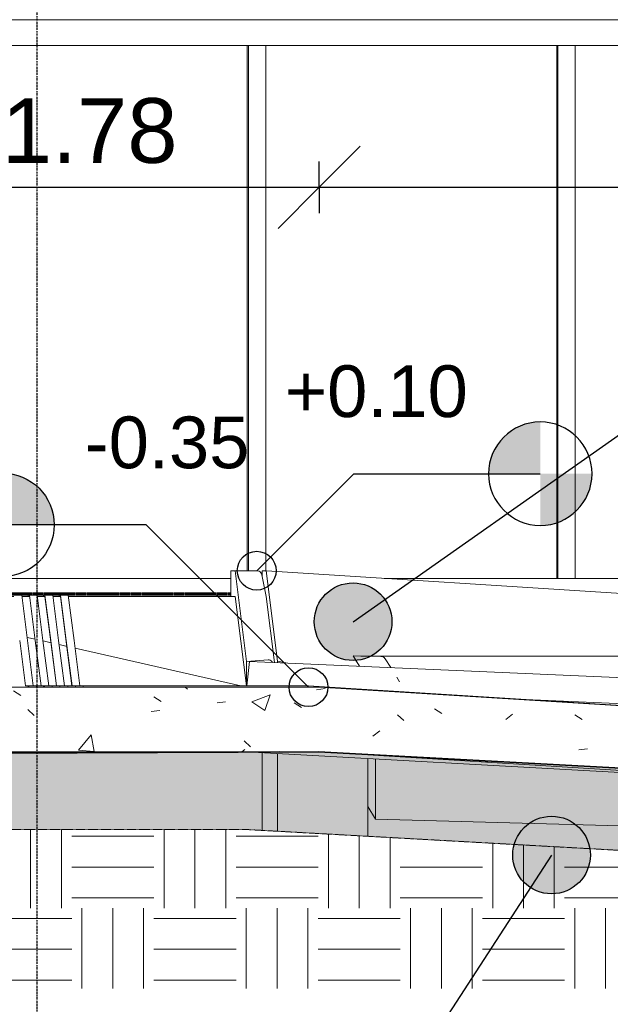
# Model space of a CAD drawing. Header units: centimetres. Extents: x -1261 to 4500, y -385 to 591.
# Tile 11 of 16: x 3078 to 3307, y -158 to 223. Entities that reach past the tile are written whole.
import ezdxf

# ---------------------------------------------------------------- set-up
doc = ezdxf.new("R2010")
doc.units = ezdxf.units.CM
for name, pattern in [('Projeté', [0.396875, 0.238125, -0.15875]), ('Tiret point', [0.625, 0.25, -0.1875, 0, -0.1875]), ('Tiret_2_', [0.25, 0.125, -0.125])]:
    doc.linetypes.add(name, pattern=pattern)
for name, color, linetype, lineweight in [('0-1', 7, 'Continuous', 5), ('ANNOTATIONS-2', 7, 'Continuous', 9), ('ANNOTATIONS-4', 7, 'Continuous', 35), ('ANNOTATIONS-5', 7, 'Projeté', 9), ('COTGEN-100', 7, 'Continuous', 30), ('SERRU-traverse', 7, 'Continuous', 9), ('SOL', 7, 'Continuous', 13), ('Solide topographique', 7, 'Continuous', 9)]:
    doc.layers.add(name, color=color, linetype=linetype, lineweight=lineweight)
for name, color, linetype, lineweight, true_color in [('A-FLOR-PATT-2', 9, 'Continuous', 9, 0x808080), ('ANNOTATIONS', 4, 'Tiret_2_', 70, 0x00ffff), ('ANNOTATIONS-1', 9, 'Continuous', 9, 0x808080), ('ANNOTATIONS-8', 7, 'Continuous', 18, 0x7f7f7f), ('COTGEN-1', 9, 'Continuous', 30, 0x808080), ('MENUISERIES-2', 9, 'Continuous', 9, 0x808080), ('MOBILIER-1', 7, 'Continuous', 18, 0x7f7f7f), ('MUR-2', 9, 'Continuous', 13, 0x808080), ('REPCOUP-1', 7, 'Tiret point', 30, 0x0080ff), ('SERRU-2', 9, 'Continuous', 9, 0x808080), ('SOL-1', 9, 'Continuous', 13, 0x808080), ('SOL_C-1', 9, 'Continuous', 13, 0x808080), ('TITRARCHI-1', 1, 'Continuous', 30, 0xff0000), ('Z-2', 9, 'Continuous', 9, 0x808080)]:
    doc.layers.add(name, color=color, linetype=linetype, lineweight=lineweight, true_color=true_color)
doc.styles.add('Arial', font='arial.ttf', dxfattribs={"height": 20})
doc.styles.add('Arial_2', font='arial.ttf', dxfattribs={"height": 25})
doc.dimstyles.new('DRMN_COTE', dxfattribs={"dimscale": 30.48, "dimtxt": 25.506485, "dimasz": 1.041667, "dimexe": 0.328084, "dimexo": 0.0625, "dimgap": 0.065617, "dimtad": 1, "dimlfac": 0.01, "dimrnd": 0.01, "dimzin": 0, "dimdsep": 46, "dimtxsty": 'Arial_2', "dimblk1": 'OBLIQUE', "dimblk2": 'OBLIQUE', "dimsah": 1, "dimcen": 0.09, "dimdle": 0.328084, "dimazin": 0, "dimtfac": 1, "dimtdec": 4, "dimtix": 1, "dimtmove": 0, "dimatfit": 3, "dimfxl": 0.328084, "dimfxlon": 1, "dimtvp": 1, "dimtolj": 1, "dimtzin": 0, "dimarcsym": 2})

# ---------------------------------------------------------------- blocks, each defined once
blk = doc.blocks.new('Panneau système - Vitré-367573-2021_015_1011_ARC_1_100_Coupe 2_ rampe PMR')
at = {"layer": 'MENUISERIES-2'}
for p, q in [((-1168.44, 213), (-1168.27, 213)), ((-1168.44, 213), (-1166.37, 213)), ((-1053.3, 213), (-1157.54, 213)), ((-1157.54, 213), (-1055.37, 213)), ((-1055.37, 213), (-1053.3, 213)), ((-1053.3, 10), (-1053.3, 213)), ((-1168.27, 7), (-1168.44, 7)), ((-1166.37, 7), (-1168.44, 7)), ((-1157.54, 7), (-1059.62, 7)), ((-1059.62, 7), (-1157.54, 7))]:
    blk.add_line(p, q, dxfattribs=at)
blk = doc.blocks.new('Panneau système - Vitré-356748-2021_015_1011_ARC_1_100_Coupe 2_ rampe PMR')
at = {"layer": 'MENUISERIES-2'}
for p, q in [((-929.06, 213), (-815.56, 213)), ((-929.06, 213), (-926.98, 213)), ((-813.48, 213), (-926.98, 213)), ((-815.56, 213), (-813.48, 213)), ((-813.48, 7), (-813.48, 213)), ((-815.56, 7), (-929.06, 7)), ((-926.98, 7), (-929.06, 7)), ((-926.98, 7), (-813.48, 7)), ((-815.56, 7), (-813.48, 7))]:
    blk.add_line(p, q, dxfattribs=at)
blk = doc.blocks.new('Panneau système - Vitré-356749-2021_015_1011_ARC_1_100_Coupe 2_ rampe PMR')
at = {"layer": 'MENUISERIES-2'}
for p, q in [((-1048.71, 213), (-935.72, 213)), ((-1048.71, 213), (-1046.63, 213)), ((-933.64, 213), (-1046.63, 213)), ((-935.72, 213), (-933.64, 213)), ((-933.64, 7), (-933.64, 213)), ((-1000.3, 7), (-933.64, 7)), ((-935.72, 7), (-1000.3, 7)), ((-935.72, 7), (-933.64, 7))]:
    blk.add_line(p, q, dxfattribs=at)
blk = doc.blocks.new('Meneau rectangulaire - AWS60_60x70-347310-2021_015_1011_ARC_1_100_Coupe 2_ rampe PMR')
at = {"layer": 'MENUISERIES-2'}
for p in [(-929.79, 7), (-932.91, 7)]:
    blk.add_line(p, (-1000.3, 7), dxfattribs=at)
blk = doc.blocks.new('Meneau rectangulaire - AWS60_60x70-367281-2021_015_1011_ARC_1_100_Coupe 2_ rampe PMR')
at = {"layer": 'MENUISERIES-2'}
for p, q in [((-812.83, 7), (-932.91, 7)), ((-809.71, 7), (-929.79, 7)), ((-812.83, 7), (-809.9, 7)), ((-809.71, 7), (-809.71, 0)), ((-890.12, 0), (-809.71, 0)), ((-812.83, 0), (-890.12, 0)), ((-809.71, 0), (-812.83, 0))]:
    blk.add_line(p, q, dxfattribs=at)
blk = doc.blocks.new('Meneau rectangulaire - AWS60_60x70-367276-2021_015_1011_ARC_1_100_Coupe 2_ rampe PMR')
at = {"layer": 'MENUISERIES-2'}
for p, q in [((-1169.09, 0.5), (-1169.09, 7)), ((-1165.82, 7), (-1169.09, 7)), ((-1168.76, 7), (-1169.02, 7)), ((-1059.62, 7), (-1157.54, 7)), ((-1059.62, 7), (-1157.54, 7)), ((-1172.21, 0), (-1169.09, 0)), ((-1143.42, 0), (-1172.21, 0)), ((-1169.09, 0), (-1143.42, 0)), ((-1140.36, 0), (-1137.42, 0)), ((-1137.42, 0), (-1140.36, 0)), ((-1134.36, 0), (-1131.42, 0)), ((-1131.42, 0), (-1134.36, 0)), ((-1128.36, 0), (-1125.42, 0)), ((-1125.42, 0), (-1128.36, 0)), ((-1122.36, 0), (-1059.62, 0)), ((-1059.62, 0), (-1122.36, 0))]:
    blk.add_line(p, q, dxfattribs=at)
blk = doc.blocks.new('Meneau rectangulaire - AWS60_60x78-356563-2021_015_1011_ARC_1_100_Coupe 2_ rampe PMR')
at = {"layer": 'MENUISERIES-2'}
for p, q in [((-1049.23, 213), (-1055.89, 213)), ((-1055.89, 213), (-1052.78, 213)), ((-1052.78, 213), (-1046.11, 213)), ((-1052.78, 213), (-1052.78, 10)), ((-1046.11, 213), (-1049.23, 213)), ((-1046.11, 10), (-1046.11, 213))]:
    blk.add_line(p, q, dxfattribs=at)
blk = doc.blocks.new('Meneau rectangulaire - AWS60_60x78-V22-2021_015_1011_ARC_1_100_Coupe 2_ rampe PMR')
at = {"layer": 'MENUISERIES-2'}
for p, q in [((-929.57, 213), (-936.24, 213)), ((-936.24, 213), (-933.13, 213)), ((-933.13, 213), (-926.46, 213)), ((-933.13, 213), (-933.13, 7)), ((-926.46, 213), (-929.57, 213)), ((-926.46, 7), (-926.46, 213)), ((-933.13, 7), (-936.24, 7)), ((-936.24, 7), (-929.57, 7)), ((-926.46, 7), (-933.13, 7)), ((-929.57, 7), (-926.46, 7))]:
    blk.add_line(p, q, dxfattribs=at)
blk = doc.blocks.new('Meneau rectangulaire - AWS60_60x100-367290-2021_015_1011_ARC_1_100_Coupe 2_ rampe PMR')
at = {"layer": 'MENUISERIES-2'}
for p, q in [((-1169.09, 223), (-1172.21, 223)), ((-1172.21, 223), (-1172.21, 222)), ((-1172.21, 223), (-1168.76, 223)), ((-1169.09, 213), (-1169.09, 223)), ((-1165.82, 223), (-1169.09, 223)), ((-1049.44, 223), (-1157.54, 223)), ((-1157.54, 223), (-1052.56, 223)), ((-1169.1, 213), (-1168.76, 213)), ((-1169.09, 213), (-1165.82, 213)), ((-1157.54, 213), (-1049.44, 213)), ((-1157.54, 213), (-1052.56, 213))]:
    blk.add_line(p, q, dxfattribs=at)
blk = doc.blocks.new('Meneau rectangulaire - AWS60_60x100-347268-2021_015_1011_ARC_1_100_Coupe 2_ rampe PMR')
at = {"layer": 'MENUISERIES-2'}
for p, q in [((-1052.56, 223), (-932.91, 223)), ((-929.79, 223), (-1049.44, 223)), ((-1052.56, 213), (-932.91, 213)), ((-1049.44, 213), (-929.79, 213))]:
    blk.add_line(p, q, dxfattribs=at)
blk = doc.blocks.new('Meneau rectangulaire - AWS60_60x100-367291-2021_015_1011_ARC_1_100_Coupe 2_ rampe PMR')
at = {"layer": 'MENUISERIES-2'}
for p, q in [((-932.91, 223), (-812.83, 223)), ((-809.71, 223), (-929.79, 223)), ((-812.83, 223), (-809.71, 223)), ((-809.71, 223), (-809.71, 213)), ((-932.91, 213), (-812.83, 213)), ((-929.79, 213), (-809.71, 213)), ((-809.71, 213), (-812.83, 213))]:
    blk.add_line(p, q, dxfattribs=at)
blk = doc.blocks.new('12_CORNIERE HABILLAGE - 12_CORNIERE HABILLAGE-370872-2021_015_1011_ARC_1_100_Coupe 2_ rampe PMR')
at = {"layer": 'Z-2'}
for p, q in [((-1375.27, 223), (-801.41, 223)), ((-1157.54, 223), (-812.83, 223))]:
    blk.add_line(p, q, dxfattribs=at)
blk = doc.blocks.new('Garde-corps - Garde-corps-487548-2021_015_1011_ARC_1_100_Coupe 2_ rampe PMR')
at = {"layer": 'SERRU-traverse'}
for p, q in [((-1059.62, 0), (-1059.62, 10)), ((-1057.94, 10), (-1059.62, 10)), ((-1053.5, -25.05), (-1057.94, 10)), ((-1049.58, 10), (-1057.94, 10)), ((-1047.52, 9.22), (-1048.03, 9.25)), ((-1045.94, 0), (-1047.62, 8.39)), ((-1042.71, -25.46), (-1045.94, 0)), ((-1045.21, -24.49), (-1053.5, -25.05)), ((-1053.5, -25.05), (-1053.5, -34.5)), ((-1053.38, -34.5), (-1052.33, -25.04)), ((-507.35, -49), (-1052.33, -25.04))]:
    blk.add_line(p, q, dxfattribs=at)
at = {"layer": 'SERRU-traverse', "flags": 128}
blk.add_lwpolyline([(-1043.46, -25.43), (-1043.63, -25.16), (-1043.95, -24.86), (-1044.33, -24.64), (-1044.76, -24.51), (-1045.21, -24.49)], dxfattribs=at)
at = {"layer": 'SERRU-traverse'}
blk.add_open_spline([(-1047.62, 8.39), (-1047.65, 8.54), (-1047.74, 8.83), (-1048.06, 9.36), (-1048.66, 9.86), (-1049.27, 10), (-1049.58, 10)], degree=3, knots=[0, 0, 0, 0, 0.166667, 0.333333, 0.666667, 1, 1, 1, 1], dxfattribs=at)
blk = doc.blocks.new('Garde-corps - Garde-corps-492388-2021_015_1011_ARC_1_100_Coupe 2_ rampe PMR')
at = {"layer": 'SERRU-traverse'}
for p, q in [((-1012.27, -22.96), (-1001.62, -23.1)), ((-1009.79, -26.91), (-1012.27, -22.96)), ((-1001.81, -23), (-1009.34, -23)), ((-1009.34, -23), (-511.89, -23)), ((-501.16, -23), (-1001.81, -23)), ((-997.8, -27.44), (-999.91, -24.06)), ((-994.35, -32.94), (-995.45, -31.19))]:
    blk.add_line(p, q, dxfattribs=at)
at = {"layer": 'SERRU-traverse', "flags": 128}
for points in [[(-1000.52, -23.45), (-1000.91, -23.21), (-1001.35, -23.05), (-1001.81, -23)], [(-1001.62, -23.1), (-1001.16, -23.16), (-1000.74, -23.31)], [(-1000.73, -23.32), (-1000.34, -23.57), (-1000.02, -23.9), (-999.84, -24.18)]]:
    blk.add_lwpolyline(points, dxfattribs=at)
blk = doc.blocks.new('Garde-corps - Garde-corps-494344-2021_015_1011_ARC_1_100_Coupe 2_ rampe PMR')
at = {"layer": 'SERRU-traverse'}
for p, q in [((-1294.61, 0.5), (-1137.96, 0.5)), ((-1289.48, 0.5), (-1131.98, 0.5)), ((-1284.36, 0.5), (-1125.99, 0.5)), ((-1140.96, 0.5), (-1143.95, 0.5)), ((-1143.42, 0.5), (-1140.42, 0.5)), ((-1138.2, -17), (-1140.42, 0.5)), ((-1137.96, 0), (-1140.36, 0)), ((-1137.42, 0), (-1140.36, 0)), ((-1137.42, 0), (-1140.36, 0)), ((-1137.96, 0.5), (-1137.96, 0)), ((-1134.97, 0.5), (-1137.96, 0.5)), ((-1137.96, 0), (-1137.96, 0.5)), ((-1137.96, 0.5), (-1137.42, 0.5)), ((-1137.96, 0), (-1137.42, 0)), ((-1137.42, 0), (-1137.96, 0)), ((-1137.42, 0.5), (-1134.42, 0.5)), ((-1137.42, 0.5), (-1135.2, -17)), ((-1132.2, -17), (-1134.42, 0.5)), ((-1131.98, 0), (-1134.36, 0)), ((-1131.42, 0), (-1134.36, 0)), ((-1131.98, 0.5), (-1131.98, 0)), ((-1128.98, 0.5), (-1131.98, 0.5)), ((-1131.98, 0), (-1131.98, 0.5)), ((-1131.98, 0.5), (-1131.42, 0.5)), ((-1131.98, 0), (-1131.42, 0)), ((-1131.42, 0), (-1131.98, 0)), ((-1131.42, 0.5), (-1128.42, 0.5)), ((-1131.42, 0.5), (-1129.2, -17)), ((-1129.2, -17.5), (-1131.42, 0)), ((-1126.2, -17), (-1128.42, 0.5)), ((-1125.99, 0), (-1128.36, 0)), ((-1125.99, 0.5), (-1125.99, 0)), ((-1123, 0.5), (-1125.99, 0.5)), ((-1125.99, 0), (-1125.99, 0.5)), ((-1125.99, 0.5), (-1125.42, 0.5)), ((-1125.99, 0), (-1125.42, 0)), ((-1125.42, 0), (-1125.99, 0)), ((-1125.42, 0.5), (-1122.42, 0.5)), ((-1125.42, 0.5), (-1123.2, -17)), ((-1123.2, -17.5), (-1125.42, 0)), ((-1120.2, -17), (-1122.42, 0.5)), ((-1141.2, -17), (-1138.94, -34.5)), ((-1135.94, -34.5), (-1138.2, -17)), ((-1135.2, -17), (-1132.94, -34.5)), ((-1129.94, -34.5), (-1132.2, -17)), ((-1129.2, -17), (-1126.94, -34.5)), ((-1127, -34.5), (-1129.2, -17.5)), ((-1123.94, -34.5), (-1126.2, -17)), ((-1123.2, -17), (-1120.94, -34.5)), ((-1121, -34.5), (-1123.2, -17.5)), ((-1117.94, -34.5), (-1120.2, -17)), ((-1138.94, -34.5), (-1135.94, -34.5)), ((-1138.94, -34.5), (-1137.97, -34.5)), ((-1137.97, -35), (-1138.94, -35)), ((-1135, -34.5), (-1137.97, -34.5)), ((-1137.97, -34.5), (-1029.56, -34.5)), ((-1137.97, -35), (-1135, -35)), ((-1029.58, -35), (-1137.97, -35)), ((-1132.94, -34.5), (-1129.94, -34.5)), ((-1132.94, -34.5), (-1132.02, -34.5)), ((-1132.02, -35), (-1132.94, -35)), ((-1129.05, -34.5), (-1132.02, -34.5)), ((-1132.02, -34.5), (-1029.61, -34.5)), ((-1132.02, -35), (-1129.05, -35)), ((-1029.63, -35), (-1132.02, -35)), ((-1126.94, -34.5), (-1123.94, -34.5)), ((-1126.94, -34.5), (-1126.07, -34.5)), ((-1126.07, -35), (-1126.94, -35)), ((-1123.1, -34.5), (-1126.07, -34.5)), ((-1126.07, -34.5), (-1029.66, -34.5)), ((-1126.07, -35), (-1123.1, -35)), ((-1029.68, -35), (-1126.07, -35)), ((-1120.94, -34.5), (-1117.94, -34.5)), ((-1120.94, -34.5), (-1120.12, -34.5)), ((-1120.12, -35), (-1120.94, -35)), ((-1117.15, -34.5), (-1120.12, -34.5)), ((-1120.12, -34.5), (-1029.71, -34.5)), ((-1120.12, -35), (-1117.15, -35)), ((-1029.73, -35), (-1120.12, -35)), ((-830.94, -46.92), (-1029.64, -34.5)), ((-1029.61, -34.5), (-830.91, -46.92)), ((-830.89, -46.92), (-1029.59, -34.5)), ((-1029.56, -34.5), (-830.86, -46.92))]:
    blk.add_line(p, q, dxfattribs=at)
blk = doc.blocks.new('Garde-corps - Garde-corps-497897-2021_015_1011_ARC_1_100_Coupe 2_ rampe PMR')
at = {"layer": 'SERRU-traverse'}
for p, q in [((-1137.98, -35), (-1137.98, -34.5)), ((-1137.98, -34.5), (-1137.65, -34.5)), ((-1137.98, -35), (-1137.65, -35)), ((-1134.65, -34.5), (-1137.65, -34.5)), ((-1137.65, -34.5), (-1137.65, -35)), ((-1137.65, -35), (-1134.65, -35)), ((-1134.65, -35), (-1134.65, -34.5)), ((-1131.99, -35), (-1131.99, -34.5)), ((-1131.99, -34.5), (-1131.64, -34.5)), ((-1131.99, -35), (-1131.64, -35)), ((-1128.64, -34.5), (-1131.64, -34.5)), ((-1131.64, -34.5), (-1131.64, -35)), ((-1131.64, -35), (-1128.64, -35)), ((-1128.64, -35), (-1128.64, -34.5)), ((-1125.99, -34.5), (-1125.64, -34.5)), ((-1125.99, -35), (-1125.64, -35)), ((-1122.64, -34.5), (-1125.64, -34.5)), ((-1125.64, -34.5), (-1125.64, -35)), ((-1125.64, -35), (-1122.64, -35)), ((-1122.64, -35), (-1122.64, -34.5)), ((-1120, -34.5), (-1119.63, -34.5)), ((-1120, -35), (-1119.63, -35)), ((-1116.63, -34.5), (-1119.63, -34.5)), ((-1119.63, -34.5), (-1119.63, -35)), ((-1119.63, -35), (-1116.63, -35)), ((-1116.63, -35), (-1116.63, -34.5))]:
    blk.add_line(p, q, dxfattribs=at)
blk = doc.blocks.new('B02_ARC_rvt-3-2021_015_1011_ARC_1_100_Coupe 2_ rampe PMR')
at = {"layer": 'A-FLOR-PATT-2'}
h = blk.add_hatch(dxfattribs=at)
h.set_pattern_fill('FP_9', color=256, style=0, pattern_type=2)
h.set_pattern_definition([(50, (-676.62, -180), (72.874, -6.376), [7.62, -83.82]), (355, (-676.62, -180), (-14.097, 76.4224), [6.096, -67.056]), (100.451, (-670.545, -180.53), (58.777, 70.047), [6.476, -71.236]), (46.184, (-676.62, -159.68), (108.431, -16.817), [11.43, -125.73]), (96.636, (-667.58, -161.08), (94.961, 98.971), [9.714, -106.854]), (351.184, (-676.62, -159.68), (94.962, 98.97), [9.144, -100.584]), (21, (-666.46, -164.76), (60.6457, -40.9065), [7.62, -83.82]), (326, (-666.46, -164.76), (24.721, 73.675), [6.096, -67.056]), (71.451, (-661.404, -168.17), (85.367, 32.769), [6.476, -71.236]), (37.5, (-676.618, -180), (1.2355, 33.8224), [3.353, -62.89, 3.353, -64.719, -67.31]), (37.5, (-676.618, -180), (1.2355, 33.8224), [-134.315, 3.353, -63.957]), (7.5, (-676.618, -180), (26.7281, 40.0725), [3.353, -35.458, 3.353, -61.366, -25.654]), (7.5, (-676.618, -180), (26.7281, 40.0725), [-103.53, 3.353, -22.301]), (327.5, (-699.274, -180), (54.2363, -2.2921), [3.353, -22.047, 3.353, -75.895, -105.156]), (327.5, (-699.274, -180), (54.2363, -2.2921), [-104.648, 3.353, -101.803]), (317.5, (-709.434, -180), (59.2516, 10.17), [3.353, -29.667, 3.353, -49.276, -74.676]), (317.5, (-709.434, -180), (59.2516, 10.17), [-85.649, 3.353, -71.323])])
h.paths.add_polyline_path([(-563.54, -84), (-513.97, -84), (-513.97, -59), (-581.02, -59), (-789.63, -49.72), (-1025.45, -35), (-1171.7, -35), (-1326.59, -37.72), (-1344.74, -38), (-1344.69, -63), (-1290.61, -62.18), (-1171.7, -60), (-1025.45, -60), (-787.67, -74.84), (-581.02, -84)])
at = {"layer": 'ANNOTATIONS'}
blk.add_line((-1360.56, 1), (-1059.55, 1), dxfattribs=at)
at = {"layer": 'MUR-2'}
for p, q in [((-1137.42, 0), (-1140.36, 0)), ((-1140.36, 0), (-1137.42, 0)), ((-1140.36, 0), (-1137.42, 0)), ((-1137.42, 0), (-1140.36, 0)), ((-1137.42, 0), (-1140.35, 0)), ((-1140.35, 0), (-1137.42, 0)), ((-1131.42, 0), (-1134.36, 0)), ((-1134.36, 0), (-1131.42, 0)), ((-1134.36, 0), (-1131.42, 0)), ((-1131.42, 0), (-1134.36, 0)), ((-1131.42, 0), (-1134.35, 0)), ((-1134.35, 0), (-1131.42, 0)), ((-1125.42, 0), (-1128.36, 0)), ((-1128.36, 0), (-1125.42, 0)), ((-1128.36, 0), (-1125.42, 0)), ((-1125.42, 0), (-1128.36, 0)), ((-1125.42, 0), (-1128.35, 0)), ((-1105.53, 0), (-1122.36, 0)), ((-1122.36, 0), (-1059.62, 0)), ((-1122.36, 0), (-1105.53, 0)), ((-1097.54, 0), (-1122.36, 0)), ((-1106.54, 0), (-1122.35, 0)), ((-1122.35, 0), (-1108.27, 0)), ((-1108.27, 0), (-1059.62, 0)), ((-1059.62, 0), (-1108.27, 0)), ((-1107.22, 0), (-1108.27, 0)), ((-1066.05, 0), (-1108.19, 0)), ((-1107.22, 0), (-1106.54, 0)), ((-1059.62, 0), (-1097.54, 0)), ((-1068.7, 0), (-1065.95, 0)), ((-1066.05, 0), (-1060.73, 0)), ((-1065.72, 0), (-1065.01, 0)), ((-1059.7, 0), (-1065.01, 0)), ((-1060.02, 0), (-1060.73, 0)), ((-1060.02, 0), (-1059.62, 0))]:
    blk.add_line(p, q, dxfattribs=at)
at = {"layer": 'MUR-2', "flags": 128}
blk.add_lwpolyline([(-1128.35, 0), (-1126.06, 0), (-1125.42, 0)], dxfattribs=at)
at = {"layer": 'SOL'}
for p, q in [((-1140.36, 0), (-1137.36, 0)), ((-1134.36, 0), (-1131.42, 0)), ((-1128.36, 0), (-1125.42, 0)), ((-1122.36, 0), (-1057.94, 0)), ((-1135.27, -16.46), (-1138.36, -15.76)), ((-1129.09, -17.87), (-1132.18, -17.16)), ((-1122.91, -19.27), (-1126, -18.57)), ((-1055.71, -34.5), (-1119.82, -19.97)), ((-1053.51, -35), (-1203.37, -35)), ((-787.67, -74.84), (-1053.5, -60)), ((-1053.5, -60), (-1025.45, -60))]:
    blk.add_line(p, q, dxfattribs=at)
at = {"layer": 'SOL-1'}
for p, q in [((-1140.36, 0), (-1137.42, 0)), ((-1137.42, 0), (-1140.36, 0)), ((-1137.42, 0), (-1140.36, 0)), ((-1140.36, 0), (-1137.42, 0)), ((-1140.36, 0), (-1137.42, 0)), ((-1137.42, 0), (-1140.36, 0)), ((-1140.35, 0), (-1137.42, 0)), ((-1140.32, 0), (-1137.38, 0)), ((-1134.36, 0), (-1131.42, 0)), ((-1131.42, 0), (-1134.36, 0)), ((-1131.42, 0), (-1134.36, 0)), ((-1134.36, 0), (-1131.42, 0)), ((-1134.36, 0), (-1131.42, 0)), ((-1131.42, 0), (-1134.36, 0)), ((-1134.35, 0), (-1131.42, 0)), ((-1134.31, 0), (-1131.37, 0)), ((-1128.36, 0), (-1125.42, 0)), ((-1125.42, 0), (-1128.36, 0)), ((-1125.42, 0), (-1128.36, 0)), ((-1128.36, 0), (-1125.42, 0)), ((-1128.36, 0), (-1125.42, 0)), ((-1125.42, 0), (-1128.36, 0)), ((-1128.35, 0), (-1125.42, 0)), ((-1128.3, 0), (-1125.36, 0)), ((-1122.36, 0), (-1059.62, 0)), ((-1097.54, 0), (-1122.36, 0)), ((-1105.53, 0), (-1122.36, 0)), ((-1122.36, 0), (-1105.53, 0)), ((-1122.36, 0), (-1059.62, 0)), ((-1059.62, 0), (-1122.36, 0)), ((-1122.35, 0), (-1106.54, 0)), ((-1059.6, 0), (-1122.3, 0)), ((-1059.62, 0), (-1108.27, 0)), ((-1106.54, 0), (-1108.27, 0)), ((-1108.27, 0), (-1059.62, 0)), ((-1103.97, 0), (-1108.21, 0)), ((-1066.05, 0), (-1108.18, 0)), ((-1059.62, 0), (-1097.54, 0)), ((-1066.05, 0), (-1060.02, 0)), ((-1060.02, 0), (-1059.62, 0)), ((-1057.94, 0), (-1053.57, -34.5)), ((-945.88, -39.73), (-518.98, -58.5)), ((-1003.61, -62.79), (-1003.61, -86)), ((-1006.61, -81.21), (-1003.61, -86)), ((-1003.61, -86), (-513.97, -99.33))]:
    blk.add_line(p, q, dxfattribs=at)
at = {"layer": 'SOL_C-1'}
for p, q in [((-1025.45, -35), (-1171.7, -35)), ((-787.67, -49.84), (-1025.45, -35)), ((-1171.7, -60), (-1025.45, -60)), ((-1025.45, -60), (-787.67, -74.84))]:
    blk.add_line(p, q, dxfattribs=at)
at = {"layer": 'Solide topographique'}
for p, q in [((-1047.52, 10), (-1047.52, 7.88)), ((-1045.95, 10), (-1047.52, 10)), ((-1041.61, -25), (-1045.95, 10)), ((-1045.84, 9.89), (-528.12, -23)), ((-1041.61, -25), (-1041.61, -25.51)), ((-1038.32, -25.66), (-1041.61, -25)), ((-992.47, -23), (-1012.27, -22.96)), ((-1012.27, -22.96), (-1010.95, -25.07)), ((-1010.95, -25.07), (-1009.79, -26.91)), ((-1047.52, -60.33), (-1047.52, -90.38)), ((-1041.61, -60.66), (-1041.61, -90.71)), ((-1006.61, -62.62), (-1006.61, -92.66))]:
    blk.add_line(p, q, dxfattribs=at)
at = {"layer": 'MENUISERIES-2'}
for name in ['Meneau rectangulaire - AWS60_60x100-367290-2021_015_1011_ARC_1_100_Coupe 2_ rampe PMR', 'Meneau rectangulaire - AWS60_60x100-347268-2021_015_1011_ARC_1_100_Coupe 2_ rampe PMR', 'Meneau rectangulaire - AWS60_60x100-367291-2021_015_1011_ARC_1_100_Coupe 2_ rampe PMR', 'Panneau système - Vitré-367573-2021_015_1011_ARC_1_100_Coupe 2_ rampe PMR', 'Meneau rectangulaire - AWS60_60x78-356563-2021_015_1011_ARC_1_100_Coupe 2_ rampe PMR', 'Panneau système - Vitré-356749-2021_015_1011_ARC_1_100_Coupe 2_ rampe PMR', 'Meneau rectangulaire - AWS60_60x78-V22-2021_015_1011_ARC_1_100_Coupe 2_ rampe PMR', 'Panneau système - Vitré-356748-2021_015_1011_ARC_1_100_Coupe 2_ rampe PMR', 'Meneau rectangulaire - AWS60_60x70-367276-2021_015_1011_ARC_1_100_Coupe 2_ rampe PMR', 'Meneau rectangulaire - AWS60_60x70-347310-2021_015_1011_ARC_1_100_Coupe 2_ rampe PMR', 'Meneau rectangulaire - AWS60_60x70-367281-2021_015_1011_ARC_1_100_Coupe 2_ rampe PMR']:
    blk.add_blockref(name, (0, 0), dxfattribs=at)
at = {"layer": 'SERRU-2'}
for name in ['Garde-corps - Garde-corps-487548-2021_015_1011_ARC_1_100_Coupe 2_ rampe PMR', 'Garde-corps - Garde-corps-494344-2021_015_1011_ARC_1_100_Coupe 2_ rampe PMR', 'Garde-corps - Garde-corps-492388-2021_015_1011_ARC_1_100_Coupe 2_ rampe PMR', 'Garde-corps - Garde-corps-497897-2021_015_1011_ARC_1_100_Coupe 2_ rampe PMR']:
    blk.add_blockref(name, (0, 0), dxfattribs=at)
at = {"layer": 'Z-2'}
blk.add_blockref('12_CORNIERE HABILLAGE - 12_CORNIERE HABILLAGE-370872-2021_015_1011_ARC_1_100_Coupe 2_ rampe PMR', (0, 0), dxfattribs=at)
blk = doc.blocks.new('604_MIMIK_30_CPT3 - CP_T3 30W 730 WH-87 _303848_-5656824-2021_015_1011_ARC_1_100_Coupe 2_ rampe PMR')
at = {"layer": 'MOBILIER-1'}
for p, q in [((-1276.39, 228), (-1276.39, 240.5)), ((-1276.39, 240.5), (-1250.75, 240.5)), ((-1276.39, 240.5), (-1273.1, 240.5)), ((-1276.13, 228), (-1276.13, 240.5)), ((-1276.13, 240.5), (-1250.49, 240.5)), ((-1276.13, 240.5), (-1273.1, 240.5)), ((-1247.46, 240.5), (-1273.1, 240.5)), ((-1273.1, 240.5), (-1273.1, 228)), ((-1247.46, 240.5), (-1273.1, 240.5)), ((-1273.1, 240.5), (-1273.1, 228)), ((-1247.46, 240.5), (-1250.75, 240.5)), ((-1247.46, 240.5), (-1250.49, 240.5)), ((-1247.46, 228), (-1247.46, 240.5)), ((-1247.46, 228), (-1247.46, 240.5)), ((-1250.75, 228), (-1276.39, 228)), ((-1276.39, 228), (-1273.1, 228)), ((-1250.49, 228), (-1276.13, 228)), ((-1276.13, 228), (-1273.1, 228)), ((-1275.28, 228), (-1272.82, 228)), ((-1250.88, 228), (-1275.23, 228)), ((-1273.1, 228), (-1247.46, 228)), ((-1273.1, 228), (-1247.46, 228)), ((-1272.61, 228), (-1248.25, 228)), ((-1250.75, 228), (-1247.46, 228)), ((-1248.2, 228), (-1250.67, 228)), ((-1250.49, 228), (-1247.46, 228))]:
    blk.add_line(p, q, dxfattribs=at)
blk = doc.blocks.new('B02_ELE_rvt-3-2021_015_1011_ARC_1_100_Coupe 2_ rampe PMR')
at = {"layer": 'ANNOTATIONS-8'}
for p, q in [((-1168.96, 0), (-1360.6, 0)), ((-1065.72, 0), (-1059.62, 0))]:
    blk.add_line(p, q, dxfattribs=at)
at = {"layer": 'MOBILIER-1'}
blk.add_blockref('604_MIMIK_30_CPT3 - CP_T3 30W 730 WH-87 _303848_-5656824-2021_015_1011_ARC_1_100_Coupe 2_ rampe PMR', (0, 0), dxfattribs=at)
blk = doc.blocks.new('DIMBLOCK9-2021_015_1011_ARC_1_100_Coupe 2_ rampe PMR')
at = {"layer": 'COTGEN-100', "color": 8, "true_color": 0x808080}
for p, q in [((3016.22, 158.2), (3032.09, 174.08)), ((3194.14, 158.2), (3210.02, 174.08)), ((3016.22, 158.2), (3016.22, 168.2)), ((3194.14, 158.2), (3194.14, 168.2)), ((3016.22, 158.2), (3000.34, 142.33)), ((3006.22, 158.2), (3204.14, 158.2)), ((3016.22, 158.2), (3016.22, 148.2)), ((3194.14, 158.2), (3178.27, 142.33)), ((3194.14, 158.2), (3194.14, 148.2))]:
    blk.add_line(p, q, dxfattribs=at)
at = {"layer": 'COTGEN-100', "color": 0, "insert": (3071.43, 192.66), "char_height": 25, "width": 80.9929, "attachment_point": 1, "line_spacing_factor": 0.941778, "style": 'Arial_2'}
blk.add_mtext('1.78', dxfattribs=at)
blk = doc.blocks.new('_Oblique')
at = {"color": 0, "linetype": 'ByBlock', "lineweight": -2}
blk.add_line((-0.5, -0.5), (0.5, 0.5), dxfattribs=at)
blk = doc.blocks.new('DIMBLOCK10-2021_015_1011_ARC_1_100_Coupe 2_ rampe PMR')
at = {"layer": 'COTGEN-100', "color": 8, "true_color": 0x808080}
for p, q in [((3194.14, 158.2), (3210.02, 174.08)), ((3706.73, 158.2), (3722.6, 174.08)), ((3194.14, 158.2), (3194.14, 168.2)), ((3706.73, 158.2), (3706.73, 168.2)), ((3194.14, 158.2), (3178.27, 142.33)), ((3184.14, 158.2), (3716.73, 158.2)), ((3194.14, 158.2), (3194.14, 148.2)), ((3706.73, 158.2), (3690.85, 142.33)), ((3706.73, 158.2), (3706.73, 148.2))]:
    blk.add_line(p, q, dxfattribs=at)
at = {"layer": 'COTGEN-100', "color": 0, "insert": (3416.69, 192.66), "char_height": 25, "width": 80.9929, "attachment_point": 1, "line_spacing_factor": 0.941778, "style": 'Arial_2'}
blk.add_mtext('5.13', dxfattribs=at)
blk = doc.blocks.new('Cotes d_élévation - CERCLE_T3_CRIS 128-330628-2021_015_1011_ARC_1_100_Coupe 2_ rampe PMR')
at = {"layer": 'COTGEN-1'}
h = blk.add_hatch(color=256, dxfattribs=at)
edge = h.paths.add_edge_path()
edge.add_line((-1511.97, 66.26), (-1511.97, 86.26))
edge.add_arc((-1511.97, 66.26), 20, 0, 90, ccw=False)
edge.add_line((-1491.97, 66.26), (-1511.97, 66.26))
h = blk.add_hatch(color=256, dxfattribs=at)
edge = h.paths.add_edge_path()
edge.add_line((-1531.97, 66.26), (-1511.97, 66.26))
edge.add_line((-1511.97, 66.26), (-1511.97, 46.26))
edge.add_arc((-1511.97, 66.26), 20, 180, 270, ccw=False)
blk.add_circle((-1511.97, 66.26), 20, dxfattribs=at)

msp = doc.modelspace()

# ---------------------------------------------------------------- hatches: boundary and pattern name
at = {"layer": 'ANNOTATIONS-1'}
h = msp.add_hatch(dxfattribs=at)
h.set_pattern_fill('FP_10', color=256, style=0, pattern_type=2)
h.set_pattern_definition([(228.013, (3578.9744, -130), (-399.998508, -450.000976), [6.727, -665.954]), (184.97, (3574.4744, -135), (599.999962, 50.002471), [11.543, -1142.796]), (132.51, (3562.9744, -136), (499.99526, -550.004188), [8.139, -805.802]), (267.274, (3543.4744, -148.5), (49.994296, 999.999889), [10.512, -1040.678]), (292.834, (3542.9744, -159), (-250.0041535, 599.998837), [10.308, -1020.469]), (357.274, (3546.9744, -168.5), (-999.999889, 49.994296), [10.512, -1040.678]), (37.694, (3557.4744, -169), (-650.001868, -499.997568), [13.901, -1376.242]), (72.255, (3568.4744, -160.5), (350.0061396, 1099.997977), [13.124, -1299.316]), (121.43, (3572.4744, -148), (-400.004632, 649.996919), [10.548, -1044.204]), (175.236, (3566.9744, -139), (549.99927, -50.00313), [12.042, -590.038]), (222.397, (3554.9744, -138), (-600.0041446, -549.9948165), [15.572, -1541.669]), (138.814, (3592.9744, -149), (-349.9997, 300.00001), [5.315, -526.192]), (171.469, (3588.9744, -145.5), (649.999963, -100.00237), [10.112, -1001.076]), (225, (3578.974, -144), (4e-15, -49.9995), [7.071, -63.64]), (203.199, (3575.4744, -138), (249.998986, 100.00201), [3.808, -376.981]), (291.801, (3571.974, -139.5), (-49.9987, 150.00041), [5.385, -263.873]), (30.964, (3573.974, -144.5), (149.9991, 100.00043), [8.746, -282.801]), (161.565, (3581.474, -140), (100.00035, -49.9998), [6.325, -151.789]), (16.389, (3542.9744, -139.5), (500.001608, 149.995693), [8.86, -877.142]), (70.346, (3551.4744, -137), (-200.001235, -549.999197), [7.433, -735.87]), (293.199, (3581.4744, -130), (-100.00201, 249.998986), [7.616, -373.173]), (343.61, (3584.4744, -137), (-499.99899, 150.004419), [8.86, -877.142]), (339.444, (3542.9744, -170.5), (-250.00044, 99.999876), [8.544, -418.656]), (294.775, (3550.9744, -173.5), (-249.998702, 550.000363), [7.159, -708.732]), (66.801, (3581.9744, -180), (100.00201, 249.998986), [7.616, -373.173]), (17.354, (3584.9744, -173), (-650.000176, -199.999486), [8.382, -829.771]), (69.444, (3557.4744, -180), (-99.999876, -250.000437), [4.272, -422.928]), (101.31, (3578.974, -180), (-50.00044, 199.99996), [2.55, -252.401]), (165.964, (3578.474, -177.5), (150, -49.99954), [10.308, -195.848]), (186.009, (3568.4744, -175), (500.000027, 50.000071), [9.552, -945.696]), (303.69, (3573.974, -149), (-49.99945, 100.0003), [7.211, -173.066]), (353.157, (3577.9744, -155), (849.999798, -100.0031366), [12.59, -1246.378]), (60.945, (3590.4744, -156.5), (-200.00222, -349.999147), [5.148, -509.634]), (90, (3592.974, -152), (-50, 50), [3, -47]), (120.256, (3567.4744, -173.5), (199.997488, -350.001641), [6.946, -687.676]), (48.013, (3563.9744, -167.5), (399.998508, 450.000976), [13.454, -659.228]), (0, (3572.974, -157.5), (50, 50), [13, -37]), (325.305, (3585.9744, -157.5), (-500.001434, 349.998666), [7.906, -782.664]), (254.055, (3592.4744, -162), (-49.99869, -200.000486), [7.28, -356.725]), (207.646, (3590.4744, -169), (-949.999438, -500.000088), [11.853, -1173.474]), (175.426, (3579.9744, -174.5), (-649.999769, 50.0005097), [12.54, -1241.454])])
h.paths.add_polyline_path([(3656.053, -114), (3707.701, -114), (3707.701, -84), (3705.621, -84), (3636.923, -84), (3192.234, -60.008), (3004.159, -60.862), (2874.903, -63), (2874.903, -92.972), (3016.534, -90), (3165.251, -90), (3595.201, -114)])
at = {"layer": 'ANNOTATIONS-2'}
h = msp.add_hatch(dxfattribs=at)
h.set_pattern_fill('FP_11', color=256, style=0, pattern_type=2)
h.set_pattern_definition([(0, (3542.974, -180), (31.75, 31.75), [31.75, -31.75]), (0, (3542.974, -168.094), (31.75, 31.75), [31.75, -31.75]), (0, (3542.974, -156.188), (31.75, 31.75), [31.75, -31.75]), (90, (3546.943, -152.22), (-31.75, 31.75), [31.75, -31.75]), (90, (3558.85, -152.22), (-31.75, 31.75), [31.75, -31.75]), (90, (3570.756, -152.22), (-31.75, 31.75), [31.75, -31.75])])
h.paths.add_polyline_path([(4334.317, -151.528), (4447.361, -151.528), (4447.361, -69.346), (3987.317, -69.346), (3707.701, -84.062), (3707.701, -114), (3595.201, -114), (3165.251, -90), (3016.534, -90), (2874.903, -92.972), (2874.903, -63), (2638.655, -83.231), (2638.655, -151.528), (4221.273, -151.528)])
at = {"layer": 'TITRARCHI-1'}
h = msp.add_hatch(color=256, dxfattribs=at)
edge = h.paths.add_edge_path()
edge.add_arc((3207.261, -9.705), 15, 0, 360)
h = msp.add_hatch(color=256, dxfattribs=at)
edge = h.paths.add_edge_path()
edge.add_arc((3283.984, -99.915), 15, 0, 360)

# ---------------------------------------------------------------- linework, layer by layer
at = {"layer": 'ANNOTATIONS-4'}
for p, q in [((3193.896, -60), (3004.159, -60.862)), ((3636.923, -84), (3193.896, -60))]:
    msp.add_line(p, q, dxfattribs=at)
at = {"layer": 'ANNOTATIONS-5'}
for p, q in [((3165.251, -90), (3016.534, -90)), ((3595.201, -114), (3165.251, -90))]:
    msp.add_line(p, q, dxfattribs=at)
at = {"layer": 'COTGEN-1'}
for p, q in [((3170.013, 10), (3207.5, 47.487)), ((3207.5, 47.487), (3279.622, 47.487)), ((3127.312, 27.702), (3071.722, 27.702)), ((3190.015, -35), (3127.312, 27.702))]:
    msp.add_line(p, q, dxfattribs=at)
for centre in [(3170.013, 10), (3190.015, -35)]:
    msp.add_circle(centre, 7.5, dxfattribs=at)
at = {"layer": 'REPCOUP-1'}
msp.add_line((3085.004, 446.228), (3085.004, -365.223), dxfattribs=at)
at = {"layer": 'TITRARCHI-1'}
for p, q in [((3207.261, -9.705), (3581.618, 253.513)), ((3283.984, -99.915), (3155.446, -297.955))]:
    msp.add_line(p, q, dxfattribs=at)
for centre in [(3207.261, -9.705), (3283.984, -99.915)]:
    msp.add_circle(centre, 15, dxfattribs=at)

# ---------------------------------------------------------------- block references
at = {"layer": '0-1'}
for name in ['B02_ELE_rvt-3-2021_015_1011_ARC_1_100_Coupe 2_ rampe PMR', 'B02_ARC_rvt-3-2021_015_1011_ARC_1_100_Coupe 2_ rampe PMR']:
    msp.add_blockref(name, (4219.592, 0), dxfattribs=at)
at = {"layer": 'COTGEN-1', "extrusion": (0, 0, -1)}
msp.add_blockref('Cotes d_élévation - CERCLE_T3_CRIS 128-330628-2021_015_1011_ARC_1_100_Coupe 2_ rampe PMR', (-1767.649, -18.773), dxfattribs=at)
at = {"layer": 'COTGEN-1'}
msp.add_blockref('Cotes d_élévation - CERCLE_T3_CRIS 128-330628-2021_015_1011_ARC_1_100_Coupe 2_ rampe PMR', (4583.695, -38.558), dxfattribs=at)

# ---------------------------------------------------------------- texts
at = {"layer": 'COTGEN-1', "char_height": 20, "attachment_point": 1, "line_spacing_factor": 0.941778, "style": 'Arial'}
for s, insert, width in [('+0.10', (3180.924, 89.394), 84.47396), ('-0.35', (3103.493, 69.609), 76.14899)]:
    msp.add_mtext(s, dxfattribs=dict(at, insert=insert, width=width))

# ---------------------------------------------------------------- dimensions: what is measured, and where the dimension line sits
at = {"layer": 'COTGEN-1'}
for base, p1, p2, override, picture, middle in [((3194.143, 158.202), (3016.219, 148.202), (3194.143, 148.202), {"dimpost": '<>', "dimfxl": 177.923331}, 'DIMBLOCK9-2021_015_1011_ARC_1_100_Coupe 2_ rampe PMR', (3105.181, 172.967)), ((3706.727, 158.202), (3194.143, 148.202), (3706.727, 148.202), {"dimpost": '<>', "dimfxl": 512.584092}, 'DIMBLOCK10-2021_015_1011_ARC_1_100_Coupe 2_ rampe PMR', (3450.435, 172.975))]:
    dim = msp.add_linear_dim(base=base, p1=p1, p2=p2, dimstyle='DRMN_COTE', override=override, dxfattribs=at)
    dim.commit()
    dim.dimension.update_dxf_attribs({"geometry": picture, "text_midpoint": middle})

doc.saveas('drawing.dxf')
